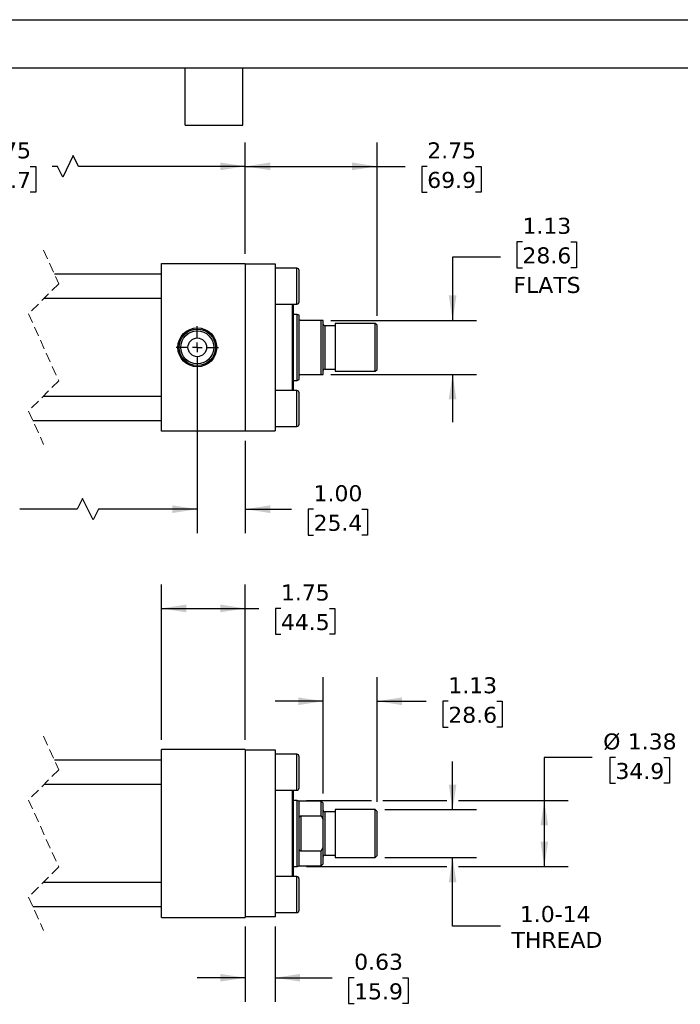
# Model space of a CAD drawing. Header units: inches. Extents: x 0 to 44, y 0 to 34.
# Tile 3 of 4: x 17.9 to 31.7, y 13.5 to 34. Entities that reach past the tile are written whole.
import ezdxf

# ---------------------------------------------------------------- set-up
doc = ezdxf.new("R2010")
doc.units = ezdxf.units.IN
doc.header["$LTSCALE"] = 4
doc.header["$MEASUREMENT"] = 0
for name, pattern in [('SLD-Center', [0.75, 0.6, -0.05, 0.05, -0.05]), ('SLD-Dashed', [0.075, 0.05, -0.025]), ('SLD-Solid', [0])]:
    doc.linetypes.add(name, pattern=pattern)
doc.layers.add('CENTER', color=40, linetype='SLD-Center')
doc.layers.add('DIMENSIONS', color=140, linetype='SLD-Solid', lineweight=25)
doc.layers.add('TEXT', color=140, linetype='SLD-Solid', lineweight=25)
doc.styles.add('SLDTEXTSTYLE0', font='VERDANA.TTF')
doc.dimstyles.new('SLDDIMSTYLE0', dxfattribs={"dimtxt": 0.339844, "dimasz": 0.52, "dimexe": 0, "dimexo": 0.0625, "dimgap": 0.084961, "dimtad": 0, "dimtih": 1, "dimtoh": 1, "dimrnd": 1e-09, "dimzin": 4, "dimdsep": 46, "dimtxsty": 'SLDTEXTSTYLE0', "dimsah": 1, "dimcen": 0.09, "dimadec": 0, "dimazin": 1, "dimtfac": 1, "dimtofl": 0, "dimtmove": 0, "dimatfit": 3, "dimfxl": 0, "dimfrac": 2, "dimtolj": 1, "dimtzin": 12, "dimarcsym": 0})
doc.dimstyles.new('SLDDIMSTYLE1', dxfattribs={"dimtxt": 0.339844, "dimasz": 0.52, "dimexe": 0, "dimexo": 0.0625, "dimgap": 0.084961, "dimtad": 0, "dimtih": 1, "dimtoh": 1, "dimrnd": 1e-09, "dimzin": 12, "dimdsep": 46, "dimtxsty": 'SLDTEXTSTYLE0', "dimsah": 1, "dimcen": 0.09, "dimadec": 0, "dimazin": 3, "dimtfac": 1, "dimtofl": 0, "dimtmove": 0, "dimatfit": 3, "dimfxl": 0, "dimfrac": 2, "dimtolj": 1, "dimtzin": 12, "dimarcsym": 0})
doc.dimstyles.new('SLDDIMSTYLE2', dxfattribs={"dimtxt": 0.339844, "dimasz": 0.52, "dimexe": 0, "dimexo": 0.0625, "dimgap": 0.084961, "dimtad": 0, "dimtih": 1, "dimtoh": 1, "dimrnd": 1e-09, "dimzin": 12, "dimdsep": 46, "dimtxsty": 'SLDTEXTSTYLE0', "dimsah": 1, "dimcen": 0.09, "dimadec": 0, "dimazin": 3, "dimtfac": 1, "dimtmove": 0, "dimatfit": 0, "dimfxl": 0, "dimfrac": 2, "dimtolj": 1, "dimtzin": 12, "dimarcsym": 0})
doc.dimstyles.new('SLDDIMSTYLE3', dxfattribs={"dimtxt": 0.339844, "dimasz": 0.52, "dimexe": 0, "dimexo": 0.0625, "dimgap": 0.084961, "dimtad": 0, "dimtih": 1, "dimtoh": 1, "dimrnd": 1e-09, "dimdsep": 46, "dimtxsty": 'SLDTEXTSTYLE0', "dimsah": 1, "dimcen": 0.09, "dimadec": 0, "dimazin": 2, "dimtfac": 1, "dimtmove": 0, "dimatfit": 0, "dimfxl": 0, "dimfrac": 2, "dimtolj": 1, "dimtzin": 12, "dimarcsym": 0})
doc.dimstyles.new('SLDDIMSTYLE4', dxfattribs={"dimtxt": 0.339844, "dimasz": 0.52, "dimexe": 0, "dimexo": 0.0625, "dimgap": 0.084961, "dimtad": 0, "dimtih": 1, "dimtoh": 1, "dimrnd": 1e-09, "dimzin": 4, "dimdsep": 46, "dimtxsty": 'SLDTEXTSTYLE0', "dimsah": 1, "dimcen": 0.09, "dimadec": 0, "dimazin": 1, "dimtfac": 1, "dimtmove": 0, "dimatfit": 0, "dimfxl": 0, "dimfrac": 2, "dimtolj": 1, "dimtzin": 12, "dimarcsym": 0})

# ---------------------------------------------------------------- blocks, each defined once
blk = doc.blocks.new('_D_1')
at = {"layer": 'DIMENSIONS'}
for p, q in [((20.901, 18.986), (20.901, 22.227)), ((22.651, 18.986), (22.651, 22.227)), ((20.901, 21.727), (22.651, 21.727)), ((22.651, 21.727), (22.935, 21.727)), ((23.395, 21.727), (23.281, 21.727)), ((23.281, 21.727), (23.281, 21.187)), ((24.405, 21.727), (24.519, 21.727)), ((24.519, 21.727), (24.519, 21.187)), ((23.281, 21.187), (23.395, 21.187)), ((24.519, 21.187), (24.405, 21.187))]:
    blk.add_line(p, q, dxfattribs=at)
for points in [[(20.901, 21.727), (21.421, 21.647), (21.421, 21.807)], [(22.651, 21.727), (22.131, 21.807), (22.131, 21.647)]]:
    blk.add_solid(points, dxfattribs=at)
at = {"layer": 'DIMENSIONS', "char_height": 0.3333, "attachment_point": 1, "style": 'SLDTEXTSTYLE0'}
for s, insert in [('1.75', (23.395, 22.226)), ('44.5', (23.395, 21.61))]:
    blk.add_mtext(s, dxfattribs=dict(at, insert=insert))
blk = doc.blocks.new('_D_2')
at = {"layer": 'DIMENSIONS'}
for p, q in [((24.276, 17.868), (24.276, 20.292)), ((25.401, 17.696), (25.401, 20.292)), ((24.276, 19.792), (23.276, 19.792)), ((25.401, 19.792), (26.426, 19.792)), ((26.886, 19.792), (26.772, 19.792)), ((26.772, 19.792), (26.772, 19.252)), ((27.896, 19.792), (28.01, 19.792)), ((28.01, 19.792), (28.01, 19.252)), ((26.772, 19.252), (26.886, 19.252)), ((28.01, 19.252), (27.896, 19.252))]:
    blk.add_line(p, q, dxfattribs=at)
for points in [[(24.276, 19.792), (23.756, 19.872), (23.756, 19.712)], [(25.401, 19.792), (25.921, 19.712), (25.921, 19.872)]]:
    blk.add_solid(points, dxfattribs=at)
at = {"layer": 'DIMENSIONS', "char_height": 0.3333, "attachment_point": 1, "style": 'SLDTEXTSTYLE0'}
for s, insert in [('1.13', (26.886, 20.292)), ('28.6', (26.886, 19.676))]:
    blk.add_mtext(s, dxfattribs=dict(at, insert=insert))
blk = doc.blocks.new('_D_3')
at = {"layer": 'DIMENSIONS'}
for p, q in [((26.976, 17.536), (26.976, 18.536)), ((25.562, 17.536), (27.476, 17.536)), ((25.562, 16.536), (27.476, 16.536)), ((26.976, 15.1), (26.976, 16.536)), ((27.976, 15.1), (26.976, 15.1))]:
    blk.add_line(p, q, dxfattribs=at)
for points in [[(26.976, 17.536), (27.056, 18.056), (26.896, 18.056)], [(26.976, 16.536), (26.896, 16.016), (27.056, 16.016)]]:
    blk.add_solid(points, dxfattribs=at)
at = {"layer": 'DIMENSIONS', "char_height": 0.3333, "attachment_point": 1, "style": 'SLDTEXTSTYLE0'}
for s, insert in [('1.0-14', (28.379, 15.523)), ('THREAD', (28.204, 14.983))]:
    blk.add_mtext(s, dxfattribs=dict(at, insert=insert))
blk = doc.blocks.new('_D_4')
at = {"layer": 'DIMENSIONS'}
for p, q in [((29.889, 18.622), (28.889, 18.622)), ((28.889, 18.622), (28.889, 17.723)), ((30.373, 18.622), (30.259, 18.622)), ((30.259, 18.622), (30.259, 18.082)), ((31.383, 18.622), (31.497, 18.622)), ((31.497, 18.622), (31.497, 18.082)), ((30.259, 18.082), (30.373, 18.082)), ((31.497, 18.082), (31.383, 18.082)), ((23.932, 17.723), (25.281, 17.723)), ((25.521, 17.723), (26.856, 17.723)), ((27.096, 17.723), (29.389, 17.723)), ((28.889, 17.723), (28.889, 16.348)), ((23.932, 16.348), (26.856, 16.348)), ((27.096, 16.348), (29.389, 16.348))]:
    blk.add_line(p, q, dxfattribs=at)
for points in [[(28.889, 17.723), (28.809, 17.203), (28.969, 17.203)], [(28.889, 16.348), (28.969, 16.868), (28.809, 16.868)]]:
    blk.add_solid(points, dxfattribs=at)
at = {"layer": 'DIMENSIONS', "char_height": 0.3333, "attachment_point": 1, "style": 'SLDTEXTSTYLE0'}
for s, insert in [('%%c', (30.117, 19.121)), ('1.38', (30.63, 19.121)), ('34.9', (30.373, 18.505))]:
    blk.add_mtext(s, dxfattribs=dict(at, insert=insert))
blk = doc.blocks.new('_D_5')
at = {"layer": 'DIMENSIONS'}
for p, q in [((22.651, 15.096), (22.651, 13.528)), ((23.276, 15.096), (23.276, 13.528)), ((22.651, 14.028), (21.651, 14.028)), ((23.276, 14.028), (24.462, 14.028)), ((24.923, 14.028), (24.808, 14.028)), ((24.808, 14.028), (24.808, 13.488)), ((25.932, 14.028), (26.047, 14.028)), ((26.047, 14.028), (26.047, 13.488)), ((24.808, 13.488), (24.923, 13.488)), ((26.047, 13.488), (25.932, 13.488))]:
    blk.add_line(p, q, dxfattribs=at)
for points in [[(22.651, 14.028), (22.131, 14.108), (22.131, 13.948)], [(23.276, 14.028), (23.796, 13.948), (23.796, 14.108)]]:
    blk.add_solid(points, dxfattribs=at)
at = {"layer": 'DIMENSIONS', "char_height": 0.3333, "attachment_point": 1, "style": 'SLDTEXTSTYLE0'}
for s, insert in [('0.63', (24.923, 14.528)), ('15.9', (24.923, 13.911))]:
    blk.add_mtext(s, dxfattribs=dict(at, insert=insert))
blk = doc.blocks.new('_D_11')
at = {"layer": 'DIMENSIONS'}
for p, q in [((12.754, 29.12), (12.754, 31.443)), ((22.651, 29.12), (22.651, 31.443)), ((19.065, 31.166), (18.843, 30.721)), ((19.176, 30.943), (19.065, 31.166)), ((12.754, 30.943), (16.413, 30.943)), ((16.874, 30.943), (16.76, 30.943)), ((16.76, 30.943), (16.76, 30.403)), ((18.166, 30.943), (18.281, 30.943)), ((18.281, 30.943), (18.281, 30.403)), ((18.732, 30.943), (18.627, 30.943)), ((18.843, 30.721), (18.732, 30.943)), ((22.651, 30.943), (19.176, 30.943)), ((16.76, 30.403), (16.874, 30.403)), ((18.281, 30.403), (18.166, 30.403))]:
    blk.add_line(p, q, dxfattribs=at)
for points in [[(12.754, 30.943), (13.274, 30.863), (13.274, 31.023)], [(22.651, 30.943), (22.131, 31.023), (22.131, 30.863)]]:
    blk.add_solid(points, dxfattribs=at)
at = {"layer": 'DIMENSIONS', "char_height": 0.3333, "attachment_point": 1, "style": 'SLDTEXTSTYLE0'}
for s, insert in [('24.75', (16.874, 31.443)), ('628.7', (16.874, 30.827))]:
    blk.add_mtext(s, dxfattribs=dict(at, insert=insert))
blk = doc.blocks.new('_D_12')
at = {"layer": 'DIMENSIONS'}
for p, q in [((22.651, 29.12), (22.651, 31.443)), ((25.401, 27.83), (25.401, 31.443)), ((22.651, 30.943), (25.401, 30.943)), ((25.401, 30.943), (25.987, 30.943)), ((26.447, 30.943), (26.333, 30.943)), ((26.333, 30.943), (26.333, 30.403)), ((27.457, 30.943), (27.571, 30.943)), ((27.571, 30.943), (27.571, 30.403)), ((26.333, 30.403), (26.447, 30.403)), ((27.571, 30.403), (27.457, 30.403))]:
    blk.add_line(p, q, dxfattribs=at)
for points in [[(22.651, 30.943), (23.171, 30.863), (23.171, 31.023)], [(25.401, 30.943), (24.881, 31.023), (24.881, 30.863)]]:
    blk.add_solid(points, dxfattribs=at)
at = {"layer": 'DIMENSIONS', "char_height": 0.3333, "attachment_point": 1, "style": 'SLDTEXTSTYLE0'}
for s, insert in [('2.75', (26.447, 31.443)), ('69.9', (26.447, 30.827))]:
    blk.add_mtext(s, dxfattribs=dict(at, insert=insert))
blk = doc.blocks.new('_D_13')
at = {"layer": 'DIMENSIONS'}
for p, q in [((28.433, 29.37), (28.319, 29.37)), ((28.319, 29.37), (28.319, 28.83)), ((29.443, 29.37), (29.557, 29.37)), ((29.557, 29.37), (29.557, 28.83)), ((27.976, 29.052), (26.976, 29.052)), ((26.976, 29.052), (26.976, 27.732)), ((28.319, 28.83), (28.433, 28.83)), ((29.557, 28.83), (29.443, 28.83)), ((24.437, 27.732), (27.476, 27.732)), ((24.437, 26.607), (27.476, 26.607)), ((26.976, 26.607), (26.976, 25.607))]:
    blk.add_line(p, q, dxfattribs=at)
for points in [[(26.976, 27.732), (27.056, 28.252), (26.896, 28.252)], [(26.976, 26.607), (26.896, 26.087), (27.056, 26.087)]]:
    blk.add_solid(points, dxfattribs=at)
at = {"layer": 'DIMENSIONS', "char_height": 0.3333, "attachment_point": 1, "style": 'SLDTEXTSTYLE0'}
for s, insert in [('1.13', (28.433, 29.87)), ('28.6', (28.433, 29.254)), ('FLATS', (28.245, 28.637))]:
    blk.add_mtext(s, dxfattribs=dict(at, insert=insert))
blk = doc.blocks.new('_D_14')
at = {"layer": 'DIMENSIONS'}
for p, q in [((13.504, 26.97), (13.504, 23.296)), ((21.651, 26.97), (21.651, 23.296)), ((19.257, 24.018), (19.145, 23.796)), ((19.479, 23.573), (19.257, 24.018)), ((13.504, 23.796), (15.735, 23.796)), ((16.195, 23.796), (16.081, 23.796)), ((16.081, 23.796), (16.081, 23.255)), ((17.488, 23.796), (17.602, 23.796)), ((17.602, 23.796), (17.602, 23.255)), ((19.145, 23.796), (17.948, 23.796)), ((19.59, 23.796), (19.479, 23.573)), ((21.651, 23.796), (19.59, 23.796)), ((16.081, 23.255), (16.195, 23.255)), ((17.602, 23.255), (17.488, 23.255))]:
    blk.add_line(p, q, dxfattribs=at)
for points in [[(13.504, 23.796), (14.024, 23.716), (14.024, 23.876)], [(21.651, 23.796), (21.131, 23.876), (21.131, 23.716)]]:
    blk.add_solid(points, dxfattribs=at)
at = {"layer": 'DIMENSIONS', "char_height": 0.3333, "attachment_point": 1, "style": 'SLDTEXTSTYLE0'}
for s, insert in [('23.00', (16.195, 24.295)), ('584.2', (16.195, 23.679))]:
    blk.add_mtext(s, dxfattribs=dict(at, insert=insert))
blk = doc.blocks.new('_D_15')
at = {"layer": 'DIMENSIONS'}
for p, q in [((21.651, 26.97), (21.651, 23.296)), ((22.651, 25.22), (22.651, 23.296)), ((21.651, 23.796), (20.651, 23.796)), ((22.651, 23.796), (23.615, 23.796)), ((24.076, 23.796), (23.962, 23.796)), ((23.962, 23.796), (23.962, 23.255)), ((25.086, 23.796), (25.2, 23.796)), ((25.2, 23.796), (25.2, 23.255)), ((23.962, 23.255), (24.076, 23.255)), ((25.2, 23.255), (25.086, 23.255))]:
    blk.add_line(p, q, dxfattribs=at)
for points in [[(21.651, 23.796), (21.131, 23.876), (21.131, 23.716)], [(22.651, 23.796), (23.171, 23.716), (23.171, 23.876)]]:
    blk.add_solid(points, dxfattribs=at)
at = {"layer": 'DIMENSIONS', "char_height": 0.3333, "attachment_point": 1, "style": 'SLDTEXTSTYLE0'}
for s, insert in [('1.00', (24.076, 24.295)), ('25.4', (24.076, 23.679))]:
    blk.add_mtext(s, dxfattribs=dict(at, insert=insert))
blk = doc.blocks.new('SW_CENTERMARKSYMBOL_5')
at = {"layer": 'CENTER', "color": 0}
for p, q in [((0, 0.2), (0, 0.444)), ((-0.2, 0), (-0.444, 0)), ((0, 0), (-0.1, 0)), ((0, 0), (0, 0.1)), ((0, 0), (0, -0.1)), ((0, 0), (0.1, 0)), ((0.2, 0), (0.444, 0)), ((0, -0.2), (0, -0.444))]:
    blk.add_line(p, q, dxfattribs=at)

msp = doc.modelspace()

# ---------------------------------------------------------------- linework, layer by layer
at = {"color": 7, "linetype": 'SLD-Solid'}
msp.add_line((0, 34), (44, 34), dxfattribs=at)
at = {"color": 7, "linetype": 'SLD-Dashed', "lineweight": 18}
for p, q in [((18.446, 29.195), (18.761, 28.497)), ((18.761, 28.497), (18.131, 27.867)), ((18.131, 27.867), (18.761, 26.472)), ((18.761, 26.472), (18.131, 25.842)), ((18.131, 25.842), (18.446, 25.145)), ((18.446, 19.061), (18.761, 18.363)), ((18.761, 18.363), (18.131, 17.733)), ((18.131, 17.733), (18.761, 16.338)), ((18.761, 16.338), (18.131, 15.708)), ((18.131, 15.708), (18.446, 15.011))]:
    msp.add_line(p, q, dxfattribs=at)
for p, q in [((20.901, 25.42), (20.901, 28.92)), ((20.901, 28.92), (22.651, 28.92)), ((22.651, 28.92), (22.651, 25.42)), ((22.651, 28.91), (23.276, 28.91)), ((23.276, 28.91), (23.276, 25.43)), ((23.726, 28.82), (23.276, 28.82)), ((23.726, 28.445), (23.726, 28.82)), ((23.776, 28.12), (23.776, 28.77)), ((20.901, 28.695), (18.672, 28.695)), ((23.726, 28.07), (23.726, 28.445)), ((18.459, 28.195), (20.901, 28.195)), ((23.276, 28.07), (23.726, 28.07)), ((23.638, 26.27), (23.638, 28.07)), ((23.658, 27.17), (23.658, 28.07)), ((23.732, 27.857), (23.658, 27.857)), ((23.776, 27.841), (23.732, 27.857)), ((23.732, 26.482), (23.732, 27.857)), ((23.776, 27.763), (23.776, 27.841)), ((23.776, 26.576), (23.776, 27.763)), ((24.237, 27.732), (23.808, 27.732)), ((24.237, 26.607), (24.237, 27.732)), ((24.276, 27.732), (24.237, 27.732)), ((24.276, 26.607), (24.276, 27.732)), ((24.526, 27.621), (24.308, 27.621)), ((24.308, 27.621), (24.308, 26.718)), ((25.362, 27.67), (24.526, 27.67)), ((24.526, 27.67), (24.526, 26.67)), ((25.401, 27.63), (25.362, 27.67)), ((25.362, 26.67), (25.362, 27.67)), ((25.401, 26.709), (25.401, 27.63)), ((23.658, 26.27), (23.658, 27.17)), ((24.308, 26.718), (24.526, 26.718)), ((25.362, 26.67), (25.401, 26.709)), ((23.658, 26.482), (23.732, 26.482)), ((23.732, 26.482), (23.776, 26.498)), ((23.776, 26.498), (23.776, 26.576)), ((23.808, 26.607), (24.237, 26.607)), ((24.237, 26.607), (24.276, 26.607)), ((24.526, 26.67), (25.362, 26.67)), ((20.901, 26.145), (18.434, 26.145)), ((23.726, 26.27), (23.276, 26.27)), ((23.726, 25.52), (23.726, 26.27)), ((23.776, 25.895), (23.776, 26.22)), ((23.776, 25.57), (23.776, 25.895)), ((18.22, 25.645), (20.901, 25.645)), ((23.276, 25.52), (23.726, 25.52)), ((22.651, 25.42), (20.901, 25.42)), ((22.651, 25.43), (23.276, 25.43)), ((22.651, 18.786), (20.901, 18.786)), ((20.901, 15.286), (20.901, 18.786)), ((22.651, 18.786), (22.651, 15.286)), ((22.651, 18.776), (23.276, 18.776)), ((23.276, 18.776), (23.276, 15.296)), ((23.726, 18.686), (23.276, 18.686)), ((23.726, 18.311), (23.726, 18.686)), ((20.901, 18.561), (18.672, 18.561)), ((23.776, 17.986), (23.776, 18.636)), ((23.726, 17.936), (23.726, 18.311)), ((18.459, 18.061), (20.901, 18.061)), ((23.276, 17.936), (23.726, 17.936)), ((23.638, 16.136), (23.638, 17.936)), ((23.658, 16.136), (23.658, 17.936)), ((23.732, 17.723), (23.658, 17.723)), ((23.776, 17.707), (23.732, 17.723)), ((23.732, 17.036), (23.732, 17.723)), ((24.237, 17.707), (23.776, 17.707)), ((23.776, 17.349), (23.776, 17.707)), ((24.276, 17.668), (24.237, 17.707)), ((24.237, 17.402), (24.237, 17.707)), ((24.276, 17.324), (24.276, 17.668)), ((24.526, 17.487), (24.308, 17.487)), ((24.308, 17.487), (24.308, 17.036)), ((25.362, 17.536), (24.526, 17.536)), ((24.526, 17.536), (24.526, 17.036)), ((25.401, 17.496), (25.362, 17.536)), ((25.362, 17.036), (25.362, 17.536)), ((25.401, 17.036), (25.401, 17.496)), ((23.776, 16.722), (23.776, 17.349)), ((23.808, 17.402), (23.808, 16.669)), ((23.808, 17.402), (24.237, 17.402)), ((24.237, 17.402), (24.276, 17.324)), ((24.276, 16.747), (24.276, 17.324)), ((23.732, 16.348), (23.732, 17.036)), ((24.308, 17.036), (24.308, 16.584)), ((24.526, 17.036), (24.526, 16.536)), ((25.362, 16.536), (25.362, 17.036)), ((25.401, 16.575), (25.401, 17.036)), ((23.776, 16.364), (23.776, 16.722)), ((24.237, 16.669), (23.808, 16.669)), ((24.237, 16.669), (24.276, 16.747)), ((24.237, 16.364), (24.237, 16.669)), ((24.276, 16.404), (24.276, 16.747)), ((24.308, 16.584), (24.526, 16.584)), ((24.526, 16.536), (25.362, 16.536)), ((25.362, 16.536), (25.401, 16.575)), ((23.658, 16.348), (23.732, 16.348)), ((23.732, 16.348), (23.776, 16.364)), ((23.776, 16.364), (24.237, 16.364)), ((24.237, 16.364), (24.276, 16.404)), ((20.901, 16.011), (18.434, 16.011)), ((23.726, 16.136), (23.276, 16.136)), ((23.726, 15.386), (23.726, 16.136)), ((23.776, 15.761), (23.776, 16.086)), ((23.776, 15.436), (23.776, 15.761)), ((18.22, 15.511), (20.901, 15.511)), ((20.901, 15.286), (22.651, 15.286)), ((23.276, 15.296), (22.651, 15.296)), ((23.276, 15.386), (23.726, 15.386))]:
    msp.add_line(p, q)
for radius in [0.405, 0.379, 0.344, 0.195]:
    msp.add_circle((21.651, 27.17), radius)
for centre, radius, start, end in [((23.726, 28.77), 0.05, 0.0014, 89.9985), ((23.726, 28.12), 0.05, 270.0015, 359.9986), ((24.308, 27.652), 0.0313, 180.0004, 270), ((24.308, 26.687), 0.0313, 90, 179.9996), ((23.726, 26.22), 0.05, 0.0014, 89.9985), ((23.726, 25.57), 0.05, 270.0015, 359.9986), ((23.726, 18.636), 0.05, 0.0014, 89.9985), ((23.726, 17.986), 0.05, 270.0015, 359.9986), ((24.308, 17.518), 0.0313, 180.0004, 270), ((24.308, 16.553), 0.0313, 90, 179.9996), ((23.726, 16.086), 0.05, 0.0014, 89.9985), ((23.726, 15.436), 0.05, 270.0015, 359.9986)]:
    msp.add_arc(centre, radius, start, end)
for points, knots in [([(23.808, 27.732), (23.806, 27.732), (23.802, 27.732), (23.796, 27.734), (23.788, 27.738), (23.78, 27.747), (23.777, 27.756), (23.776, 27.763), (23.776, 27.763)], [0, 0, 0, 0, 0.12274, 0.236207, 0.400653, 0.625874, 0.957038, 1, 1, 1, 1]), ([(23.776, 26.576), (23.777, 26.581), (23.778, 26.589), (23.785, 26.598), (23.791, 26.603), (23.798, 26.606), (23.803, 26.607), (23.806, 26.607), (23.808, 26.607)], [0, 0, 0, 0, 0.322426, 0.477163, 0.661266, 0.794609, 0.922286, 1, 1, 1, 1]), ([(23.776, 17.349), (23.777, 17.359), (23.778, 17.372), (23.785, 17.387), (23.791, 17.395), (23.797, 17.4), (23.803, 17.402), (23.806, 17.402), (23.808, 17.402)], [0, 0, 0, 0, 0.408028, 0.572056, 0.740902, 0.848425, 0.943703, 1, 1, 1, 1]), ([(23.808, 16.669), (23.806, 16.669), (23.802, 16.67), (23.795, 16.673), (23.788, 16.679), (23.779, 16.695), (23.777, 16.71), (23.776, 16.721), (23.776, 16.722)], [0, 0, 0, 0, 0.089246, 0.175504, 0.312833, 0.53479, 0.941723, 1, 1, 1, 1])]:
    msp.add_open_spline(points, degree=3, knots=knots)
at = {"layer": 'TEXT'}
for p, q in [((1, 33), (43, 33)), ((21.4, 31.8), (21.4, 33)), ((22.6, 31.8), (22.6, 33)), ((21.4, 31.8), (22.6, 31.8))]:
    msp.add_line(p, q, dxfattribs=at)

# ---------------------------------------------------------------- block references
at = {"layer": 'CENTER'}
msp.add_blockref('SW_CENTERMARKSYMBOL_5', (21.651, 27.17), dxfattribs=at)

# ---------------------------------------------------------------- dimensions: what is measured, and where the dimension line sits
at = {"layer": 'DIMENSIONS'}
for base, p1, p2, text, dimstyle, picture, middle in [((22.651, 30.943), (12.754, 28.92), (22.651, 28.92), '24.75', 'SLDDIMSTYLE1', '_D_11', (17.52, 30.943)), ((21.651, 23.796), (13.504, 27.17), (21.651, 27.17), '23.00', 'SLDDIMSTYLE0', '_D_14', (16.841, 23.796))]:
    dim = msp.add_linear_dim(base=base, p1=p1, p2=p2, text=text, dimstyle=dimstyle, dxfattribs=at)
    dim.commit()
    dim.dimension.update_dxf_attribs({"geometry": picture, "text_midpoint": middle, "dimtype": 160})
for base, p1, p2, dimstyle, picture, middle in [((25.401, 30.943), (22.651, 28.92), (25.401, 27.63), 'SLDDIMSTYLE1', '_D_12', (26.952, 30.943)), ((22.651, 23.796), (21.651, 27.17), (22.651, 25.42), 'SLDDIMSTYLE4', '_D_15', (24.581, 23.796)), ((20.901, 21.727), (22.651, 18.786), (20.901, 18.786), 'SLDDIMSTYLE1', '_D_1', (23.9, 21.727)), ((24.276414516, 19.792290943), (25.401414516, 17.496369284), (24.276414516, 17.667869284), 'SLDDIMSTYLE2', '_D_2', (27.391298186, 19.792290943)), ((22.650914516, 14.028207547), (23.275914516, 15.295739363), (22.650914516, 15.295739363), 'SLDDIMSTYLE3', '_D_5', (25.427481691, 14.028207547))]:
    dim = msp.add_linear_dim(base=base, p1=p1, p2=p2, dimstyle=dimstyle, dxfattribs=at)
    dim.commit()
    dim.dimension.update_dxf_attribs({"geometry": picture, "text_midpoint": middle, "dimtype": 160})
for base, p1, p2, text, dimstyle, picture, middle in [((26.976217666, 27.732028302), (24.237044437, 26.607028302), (24.237044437, 27.732028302), '<>\\PFLATS', 'SLDDIMSTYLE2', '_D_13', (26.976217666, 29.052448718)), ((28.888605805, 16.348239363), (23.732454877, 17.723239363), (23.732454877, 16.348239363), '%%c<>', 'SLDDIMSTYLE1', '_D_4', (28.888605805, 18.62191399)), ((26.976, 16.536), (25.362, 17.536), (25.362, 16.536), '1.0-14\\PTHREAD', 'SLDDIMSTYLE2', '_D_3', (26.976, 15.1))]:
    dim = msp.add_linear_dim(base=base, p1=p1, p2=p2, angle=90, text=text, dimstyle=dimstyle, dxfattribs=at)
    dim.commit()
    dim.dimension.update_dxf_attribs({"geometry": picture, "text_midpoint": middle, "dimtype": 160})

doc.saveas('drawing.dxf')
